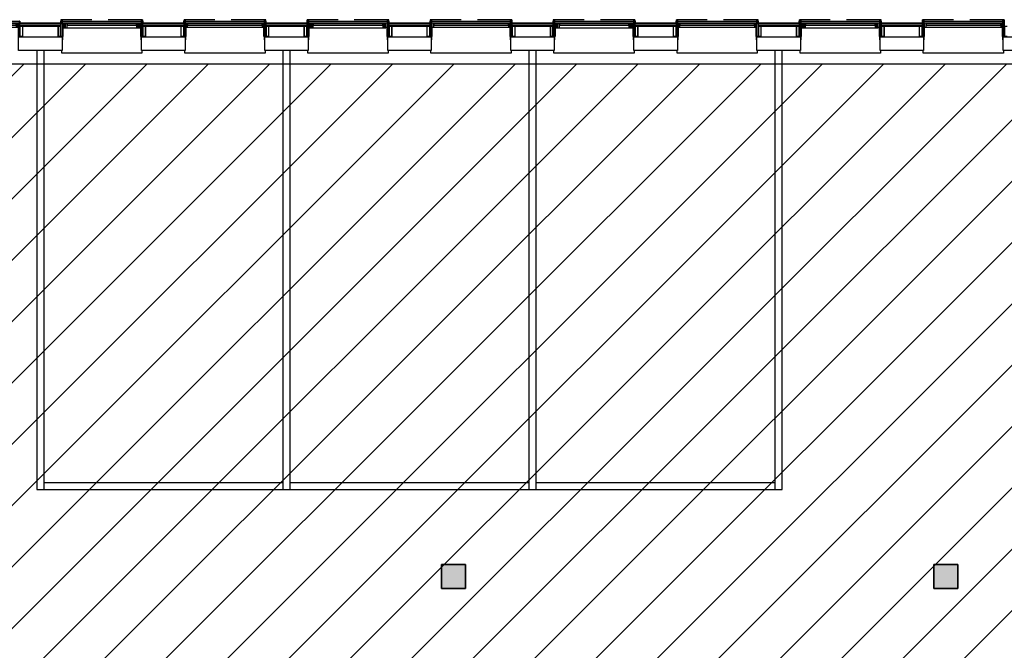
# Model space of a CAD drawing. Header units: millimetres. Extents: x -493 to 64137, y -19218 to 1504.
# Tile 5 of 13: x 14804 to 29204, y -8982 to 250. Entities that reach past the tile are written whole.
import ezdxf

# ---------------------------------------------------------------- set-up
doc = ezdxf.new("R2010")
doc.units = ezdxf.units.MM
doc.header["$LTSCALE"] = 100
doc.linetypes.add('Hidden', pattern=[7.14375, 4.7625, -2.38125])
doc.layers.get('Defpoints').update_dxf_attribs({"color": 6})
for name, color, linetype in [('AA28----_KONSTRUKTIE', 9, 'Continuous'), ('AL21----_BUITENWAND', 3, 'Continuous'), ('AL22----_BINNENWAND', 2, 'Continuous'), ('AL28----_KONSTRUKTIE', 3, 'Continuous'), ('AL31----_BUITENKOZIJNEN', 1, 'Continuous'), ('F-IA----_OBJECTDEF', 8, 'Continuous')]:
    doc.layers.add(name, color=color, linetype=linetype)

# ---------------------------------------------------------------- blocks, each defined once
blk = doc.blocks.new('31_HR_kozijn A03 - 31_HR_kozijn A03-V23-00_begane grond_WBP')
at = {"layer": 'AL31----_BUITENKOZIJNEN'}
for p, q in [((-521, 3), (-597, 3)), ((-597, 3), (-597, -1)), ((-521, -1), (-521, 3)), ((521, 3), (-521, 3)), ((521, 3), (521, -1)), ((597, 3), (521, 3)), ((597, -1), (597, 3)), ((-602, -47), (-640, -47)), ((-640, -47), (-640, -49)), ((-602, -7), (-602, -187)), ((-577, -7), (-602, -7)), ((-602, -187), (-602, -47)), ((-597, -1), (-572, -1)), ((-577, -187), (-577, -7)), ((-577, -7), (-572, -7)), ((-572, -1), (-572, -56)), ((-572, -56), (-546, -56)), ((-546, -56), (-546, -1)), ((-546, -1), (-521, -1)), ((546, -5), (-546, -5)), ((-546, -5), (-546, -29)), ((-546, -29), (546, -29)), ((-546, -56), (546, -56)), ((-521, -1), (521, -1)), ((521, -1), (546, -1)), ((546, -1), (546, -56)), ((546, -29), (546, -5)), ((546, -56), (572, -56)), ((572, -56), (572, -1)), ((572, -1), (597, -1)), ((572, -7), (577, -7)), ((602, -7), (577, -7)), ((577, -7), (577, -187)), ((602, -187), (602, -7)), ((640, -47), (602, -47)), ((602, -47), (602, -187)), ((640, -49), (640, -47)), ((-640, -187), (-602, -187)), ((-602, -187), (-577, -187)), ((-572, -187), (-577, -187)), ((577, -187), (572, -187)), ((577, -187), (602, -187)), ((602, -187), (640, -187))]:
    blk.add_line(p, q, dxfattribs=at)
blk = doc.blocks.new('31_H_R_waterslag_negge_0_hooghuis - 31_H_R_waterslag_negge_0_hooghuis-2980502-00_begane grond_WBP')
at = {"layer": 'AL31----_BUITENKOZIJNEN'}
for p, q in [((-599, -30), (-599, 10)), ((-597, 8), (-597, 10)), ((-597, 8), (-597, 4)), ((-597, 8), (-572, 8)), ((572, 8), (597, 8)), ((597, 10), (597, 8)), ((597, 4), (597, 8)), ((599, 10), (599, -30)), ((-599, -30), (-597, -30)), ((-597, 0), (-597, -20)), ((595, -30), (-595, -30)), ((597, -20), (597, 0)), ((597, -30), (599, -30))]:
    blk.add_line(p, q, dxfattribs=at)
blk = doc.blocks.new('31_HR_vensterbank_schuin - 1174-3531020-00_begane grond_WBP')
at = {"layer": 'AL31----_BUITENKOZIJNEN'}
for p, q in [((-577, 5), (-582, -100)), ((-572, 5), (-577, 5)), ((-572, 141), (-572, 5)), ((572, 5), (572, 141)), ((577, 5), (572, 5)), ((582, -100), (577, 5)), ((-587, -239), (-587, -200)), ((587, -239), (-587, -239)), ((587, -200), (587, -239))]:
    blk.add_line(p, q, dxfattribs=at)
blk = doc.blocks.new('38_HR_zonwering_HH_begane grond - 38_HR_zonwering_HH_begane grond-V70-00_begane grond_WBP')
at = {"layer": 'AL31----_BUITENKOZIJNEN'}
h = blk.add_hatch(dxfattribs=at)
h.set_pattern_fill('FP_206', color=256, style=0, pattern_type=2)
h.set_pattern_definition([(225, (3405, 200), (224.506, -224.506), []), (225, (3325.62, 200), (3e-14, -449.013), []), (225, (3484.38, 200), (3e-14, -449.013), [])])
h.paths.add_polyline_path([(569, -20), (569, -24), (571, -24), (571, -22), (595, -22), (595, -48), (571, -48), (571, -46), (569, -46), (569, -50), (597, -50), (597, -20)], flags=0)
for p, q in [((-597, -20), (-597, -50)), ((-569, -20), (-597, -20)), ((-597, -50), (-569, -50)), ((-595, -48), (-595, -22)), ((-595, -22), (-571, -22)), ((-571, -48), (-595, -48)), ((-571, -22), (-571, -24)), ((-571, -24), (-569, -24)), ((-569, -46), (-571, -46)), ((-571, -46), (-571, -48)), ((-569, -24), (-569, -20)), ((-569, -50), (-569, -46)), ((597, -20), (569, -20)), ((569, -20), (569, -24)), ((569, -24), (571, -24)), ((571, -46), (569, -46)), ((569, -46), (569, -50)), ((569, -50), (597, -50)), ((571, -24), (571, -22)), ((571, -22), (595, -22)), ((571, -48), (571, -46)), ((595, -48), (571, -48)), ((595, -22), (595, -48)), ((597, -50), (597, -20))]:
    blk.add_line(p, q, dxfattribs=at)
at = {"layer": 'AL31----_BUITENKOZIJNEN', "linetype": 'Hidden'}
blk.add_line((-569, -50), (569, -50), dxfattribs=at)
blk = doc.blocks.new('31_HR_kozijn A63 - 31_HR_kozijn A63-V22-00_begane grond_WBP')
at = {"layer": 'AL31----_BUITENKOZIJNEN'}
for p, q in [((-521, 3), (-597, 3)), ((-597, 3), (-597, -1)), ((-521, -1), (-521, 3)), ((-521, 3), (-516, 3)), ((-483, 3), (-516, 3)), ((-516, 3), (-516, -1)), ((-483, -1), (-483, 3)), ((483, 3), (-483, 3)), ((483, 3), (483, -1)), ((516, 3), (483, 3)), ((516, 3), (521, 3)), ((516, -1), (516, 3)), ((521, 3), (521, -1)), ((597, 3), (521, 3)), ((597, -1), (597, 3)), ((-602, -47), (-640, -47)), ((-640, -47), (-640, -187)), ((-602, -7), (-602, -187)), ((-577, -7), (-602, -7)), ((-602, -187), (-602, -47)), ((-597, -1), (-572, -1)), ((-577, -187), (-577, -7)), ((-577, -7), (-572, -7)), ((-572, -1), (-572, -56)), ((-572, -56), (-546, -56)), ((-534, -61), (-556, -61)), ((-556, -61), (-556, -65)), ((-556, -65), (-508, -65)), ((-546, -56), (-546, -1)), ((-546, -1), (-521, -1)), ((-546, -56), (-534, -56)), ((-516, -1), (-534, -1)), ((-534, -1), (-534, -61)), ((-516, -1), (-521, -1)), ((-508, -65), (-508, -1)), ((-508, -1), (-483, -1)), ((508, -5), (-508, -5)), ((-508, -5), (-508, -29)), ((-508, -29), (508, -29)), ((-508, -65), (508, -65)), ((-483, -1), (483, -1)), ((483, -1), (508, -1)), ((508, -1), (508, -65)), ((508, -29), (508, -5)), ((508, -65), (556, -65)), ((521, -1), (516, -1)), ((534, -1), (516, -1)), ((521, -1), (546, -1)), ((534, -61), (534, -1)), ((534, -56), (546, -56)), ((556, -61), (534, -61)), ((546, -1), (546, -56)), ((546, -56), (572, -56)), ((556, -65), (556, -61)), ((572, -56), (572, -1)), ((572, -1), (597, -1)), ((572, -7), (577, -7)), ((602, -7), (577, -7)), ((577, -7), (577, -187)), ((602, -187), (602, -7)), ((640, -47), (602, -47)), ((602, -47), (602, -187)), ((640, -187), (640, -47)), ((-640, -187), (-602, -187)), ((-602, -187), (-577, -187)), ((-572, -187), (-577, -187)), ((577, -187), (572, -187)), ((577, -187), (602, -187)), ((602, -187), (640, -187))]:
    blk.add_line(p, q, dxfattribs=at)
blk = doc.blocks.new('38_HR_zonwering_HH_begane grond - 38_HR_zonwering_HH_begane grond-V69-00_begane grond_WBP')
at = {"layer": 'AL31----_BUITENKOZIJNEN'}
for p, q in [((-597, -20), (-597, -50)), ((-569, -20), (-597, -20)), ((-597, -50), (-569, -50)), ((-595, -48), (-595, -22)), ((-595, -22), (-571, -22)), ((-571, -48), (-595, -48)), ((-571, -22), (-571, -24)), ((-571, -24), (-569, -24)), ((-569, -46), (-571, -46)), ((-571, -46), (-571, -48)), ((-569, -24), (-569, -20)), ((-569, -50), (-569, -46)), ((597, -20), (569, -20)), ((569, -20), (569, -24)), ((569, -24), (571, -24)), ((571, -46), (569, -46)), ((569, -46), (569, -50)), ((569, -50), (597, -50)), ((571, -24), (571, -22)), ((571, -22), (595, -22)), ((571, -48), (571, -46)), ((595, -48), (571, -48)), ((595, -22), (595, -48)), ((597, -50), (597, -20))]:
    blk.add_line(p, q, dxfattribs=at)
at = {"layer": 'AL31----_BUITENKOZIJNEN', "linetype": 'Hidden'}
blk.add_line((-569, -50), (569, -50), dxfattribs=at)

msp = doc.modelspace()

# ---------------------------------------------------------------- hatches: boundary and pattern name
at = {"layer": 'AA28----_KONSTRUKTIE', "lineweight": 5}
for points in [[(21325, -8075), (21325, -7725), (20975, -7725), (20975, -8075), (21292, -8075)], [(28525, -8075), (28525, -7725), (28175, -7725), (28175, -8075)]]:
    msp.add_hatch(color=256, dxfattribs=at).paths.add_polyline_path(points, flags=0)
at = {"layer": 'F-IA----_OBJECTDEF'}
h = msp.add_hatch(dxfattribs=at)
h.set_pattern_fill('LINE', color=256, scale=200, angle=45)
h.paths.add_polyline_path([(400, -18200), (33398, -18200), (33398, -7709), (35295, -7709), (35295, -400), (400, -400)])

# ---------------------------------------------------------------- linework, layer by layer
at = {"layer": 'AL21----_BUITENWAND'}
for p, q in [((15406, 200), (14804, 200)), ((14804, 194), (15406, 194)), ((15403, 165), (14807, 165)), ((14812, 200), (14812, 194)), ((15365, 150), (14845, 150)), ((15365, 150), (14845, 150)), ((15365, 148), (14845, 148)), ((14845, 148), (14845, 0)), ((15365, 0), (15365, 148)), ((15398, 194), (15398, 200)), ((17206, 200), (16604, 200)), ((16604, 194), (17206, 194)), ((17203, 165), (16607, 165)), ((16612, 200), (16612, 194)), ((17165, 150), (16645, 150)), ((17165, 150), (16645, 150)), ((17165, 148), (16645, 148)), ((16645, 148), (16645, 0)), ((17165, 0), (17165, 148)), ((17198, 194), (17198, 200)), ((19006, 200), (18404, 200)), ((18404, 194), (19006, 194)), ((19003, 165), (18407, 165)), ((18412, 200), (18412, 194)), ((18965, 150), (18445, 150)), ((18965, 150), (18445, 150)), ((18965, 148), (18445, 148)), ((18445, 148), (18445, 0)), ((18965, 0), (18965, 148)), ((18998, 194), (18998, 200)), ((20806, 200), (20204, 200)), ((20204, 194), (20806, 194)), ((20803, 165), (20207, 165)), ((20212, 200), (20212, 194)), ((20765, 150), (20245, 150)), ((20765, 150), (20245, 150)), ((20765, 148), (20245, 148)), ((20245, 148), (20245, 0)), ((20765, 0), (20765, 148)), ((20798, 194), (20798, 200)), ((22606, 200), (22004, 200)), ((22004, 194), (22606, 194)), ((22603, 165), (22007, 165)), ((22012, 200), (22012, 194)), ((22565, 150), (22045, 150)), ((22565, 150), (22045, 150)), ((22565, 148), (22045, 148)), ((22045, 148), (22045, 0)), ((22565, 0), (22565, 148)), ((22598, 194), (22598, 200)), ((24406, 200), (23804, 200)), ((23804, 194), (24406, 194)), ((24403, 165), (23807, 165)), ((23812, 200), (23812, 194)), ((24365, 150), (23845, 150)), ((24365, 150), (23845, 150)), ((24365, 148), (23845, 148)), ((23845, 148), (23845, 0)), ((24365, 0), (24365, 148)), ((24398, 194), (24398, 200)), ((26206, 200), (25604, 200)), ((25604, 194), (26206, 194)), ((26203, 165), (25607, 165)), ((25612, 200), (25612, 194)), ((26165, 150), (25645, 150)), ((26165, 150), (25645, 150)), ((26165, 148), (25645, 148)), ((25645, 148), (25645, 0)), ((26165, 0), (26165, 148)), ((26198, 194), (26198, 200)), ((28006, 200), (27404, 200)), ((27404, 194), (28006, 194)), ((28003, 165), (27407, 165)), ((27412, 200), (27412, 194)), ((27965, 150), (27445, 150)), ((27965, 150), (27445, 150)), ((27965, 148), (27445, 148)), ((27445, 148), (27445, 0)), ((27965, 0), (27965, 148)), ((27998, 194), (27998, 200)), ((14845, 0), (15365, 0)), ((16645, 0), (17165, 0)), ((18445, 0), (18965, 0)), ((20245, 0), (20765, 0)), ((22045, 0), (22565, 0)), ((23845, 0), (24365, 0)), ((25645, 0), (26165, 0)), ((27445, 0), (27965, 0))]:
    msp.add_line(p, q, dxfattribs=at)
at = {"layer": 'AL21----_BUITENWAND', "linetype": 'Continuous'}
for p, q in [((14902, 194), (14908, 200)), ((14938, 194), (14932, 200)), ((15043, 194), (15049, 200)), ((15080, 194), (15074, 200)), ((15185, 194), (15191, 200)), ((15221, 194), (15215, 200)), ((15326, 194), (15332, 200)), ((15362, 194), (15356, 200)), ((16635, 194), (16629, 200)), ((16740, 194), (16746, 200)), ((16777, 194), (16771, 200)), ((16882, 194), (16888, 200)), ((16918, 194), (16912, 200)), ((17023, 194), (17029, 200)), ((17059, 194), (17053, 200)), ((17165, 194), (17171, 200)), ((17198, 197), (17195, 200)), ((18437, 194), (18443, 200)), ((18474, 194), (18468, 200)), ((18579, 194), (18585, 200)), ((18615, 194), (18609, 200)), ((18720, 194), (18726, 200)), ((18756, 194), (18750, 200)), ((18862, 194), (18868, 200)), ((18898, 194), (18892, 200)), ((20276, 194), (20282, 200)), ((20312, 194), (20306, 200)), ((20417, 194), (20423, 200)), ((20454, 194), (20448, 200)), ((20559, 194), (20565, 200)), ((20595, 194), (20589, 200)), ((20700, 194), (20706, 200)), ((20736, 194), (20730, 200)), ((22114, 194), (22120, 200)), ((22151, 194), (22145, 200)), ((22256, 194), (22262, 200)), ((22292, 194), (22286, 200)), ((22397, 194), (22403, 200)), ((22433, 194), (22427, 200)), ((22539, 194), (22545, 200)), ((22575, 194), (22569, 200)), ((23812, 195), (23817, 200)), ((23848, 194), (23842, 200)), ((23953, 194), (23959, 200)), ((23989, 194), (23983, 200)), ((24094, 194), (24100, 200)), ((24130, 194), (24124, 200)), ((24236, 194), (24242, 200)), ((24272, 194), (24266, 200)), ((24377, 194), (24383, 200)), ((25650, 194), (25656, 200)), ((25686, 194), (25680, 200)), ((25791, 194), (25797, 200)), ((25828, 194), (25822, 200)), ((25933, 194), (25939, 200)), ((25969, 194), (25963, 200)), ((26074, 194), (26080, 200)), ((26110, 194), (26104, 200)), ((27488, 194), (27494, 200)), ((27525, 194), (27519, 200)), ((27630, 194), (27636, 200)), ((27666, 194), (27660, 200)), ((27771, 194), (27777, 200)), ((27807, 194), (27801, 200)), ((27913, 194), (27919, 200)), ((27949, 194), (27943, 200))]:
    msp.add_line(p, q, dxfattribs=at)
at = {"layer": 'AL21----_BUITENWAND', "lineweight": 25}
for p, q in [((15423, 0), (15428, 0)), ((16582, 0), (16587, 0)), ((17223, 0), (17228, 0)), ((18382, 0), (18387, 0)), ((19023, 0), (19028, 0)), ((20182, 0), (20187, 0)), ((20823, 0), (20828, 0)), ((21982, 0), (21987, 0)), ((22623, 0), (22628, 0)), ((23782, 0), (23787, 0)), ((24423, 0), (24428, 0)), ((25582, 0), (25587, 0)), ((26223, 0), (26228, 0)), ((27382, 0), (27387, 0)), ((28023, 0), (28028, 0)), ((29182, 0), (29187, 0))]:
    msp.add_line(p, q, dxfattribs=at)
at = {"layer": 'AL21----_BUITENWAND'}
for points in [[(14787, -200), (14787, 0), (15423, 0), (15423, -200)], [(16587, -200), (16587, 0), (17223, 0), (17223, -200)], [(18387, -200), (18387, 0), (19023, 0), (19023, -200)], [(20187, -200), (20187, 0), (20823, 0), (20823, -200)], [(21987, -200), (21987, 0), (22623, 0), (22623, -200)], [(23787, -200), (23787, 0), (24423, 0), (24423, -200)], [(25587, -200), (25587, 0), (26223, 0), (26223, -200)], [(27387, -200), (27387, 0), (28023, 0), (28023, -200)], [(29187, -200), (29187, 0), (29823, 0), (29823, -200)]]:
    msp.add_lwpolyline(points, close=True, dxfattribs=at)
at = {"layer": 'AL22----_BINNENWAND'}
for p, q in [((15055, -200), (15055, -6630)), ((15155, -200), (15155, -6630)), ((18655, -6630), (18655, -200)), ((18755, -200), (18755, -6630)), ((22255, -6630), (22255, -200)), ((22355, -200), (22355, -6630)), ((25855, -6630), (25855, -200)), ((25955, -6630), (25955, -200)), ((18655, -6530), (15155, -6530)), ((22255, -6530), (18755, -6530)), ((25855, -6530), (22355, -6530)), ((15055, -6630), (25955, -6630))]:
    msp.add_line(p, q, dxfattribs=at)
at = {"layer": 'AL28----_KONSTRUKTIE', "lineweight": 35}
for p, q in [((21325, -7725), (20975, -7725)), ((20975, -7725), (20975, -8075)), ((21325, -8075), (21325, -7725)), ((28525, -7725), (28175, -7725)), ((28175, -7725), (28175, -8075)), ((28525, -8075), (28525, -7725)), ((20975, -8075), (21325, -8075)), ((28175, -8075), (28525, -8075))]:
    msp.add_line(p, q, dxfattribs=at)
at = {"layer": 'Defpoints'}
msp.add_lwpolyline([(400, -18200), (33398, -18200), (33398, -7709), (35295, -7709), (35295, -400), (400, -400)], close=True, dxfattribs=at)

# ---------------------------------------------------------------- block references
at = {"layer": 'AL31----_BUITENKOZIJNEN'}
for name, p in [('31_HR_kozijn A03 - 31_HR_kozijn A03-V23-00_begane grond_WBP', (14205, 197)), ('31_HR_kozijn A63 - 31_HR_kozijn A63-V22-00_begane grond_WBP', (16005, 197)), ('31_HR_kozijn A03 - 31_HR_kozijn A03-V23-00_begane grond_WBP', (17805, 197)), ('31_HR_kozijn A63 - 31_HR_kozijn A63-V22-00_begane grond_WBP', (19605, 197)), ('31_HR_kozijn A03 - 31_HR_kozijn A03-V23-00_begane grond_WBP', (21405, 197)), ('31_HR_kozijn A63 - 31_HR_kozijn A63-V22-00_begane grond_WBP', (23205, 197)), ('31_HR_kozijn A03 - 31_HR_kozijn A03-V23-00_begane grond_WBP', (25005, 197)), ('31_HR_kozijn A63 - 31_HR_kozijn A63-V22-00_begane grond_WBP', (26805, 197)), ('31_HR_kozijn A03 - 31_HR_kozijn A03-V23-00_begane grond_WBP', (28605, 197)), ('31_HR_vensterbank_schuin - 1174-3531020-00_begane grond_WBP', (16005, 0)), ('31_HR_vensterbank_schuin - 1174-3531020-00_begane grond_WBP', (17805, 0)), ('31_HR_vensterbank_schuin - 1174-3531020-00_begane grond_WBP', (19605, 0)), ('31_HR_vensterbank_schuin - 1174-3531020-00_begane grond_WBP', (21405, 0)), ('31_HR_vensterbank_schuin - 1174-3531020-00_begane grond_WBP', (23205, 0)), ('31_HR_vensterbank_schuin - 1174-3531020-00_begane grond_WBP', (25005, 0)), ('31_HR_vensterbank_schuin - 1174-3531020-00_begane grond_WBP', (26805, 0)), ('31_HR_vensterbank_schuin - 1174-3531020-00_begane grond_WBP', (28605, 0))]:
    msp.add_blockref(name, p, dxfattribs=at)
at = {"layer": 'AL31----_BUITENKOZIJNEN', "rotation": 180}
for name, p in [('31_H_R_waterslag_negge_0_hooghuis - 31_H_R_waterslag_negge_0_hooghuis-2980502-00_begane grond_WBP', (14205, 200)), ('31_H_R_waterslag_negge_0_hooghuis - 31_H_R_waterslag_negge_0_hooghuis-2980502-00_begane grond_WBP', (16005, 200)), ('38_HR_zonwering_HH_begane grond - 38_HR_zonwering_HH_begane grond-V69-00_begane grond_WBP', (16005, 200)), ('31_H_R_waterslag_negge_0_hooghuis - 31_H_R_waterslag_negge_0_hooghuis-2980502-00_begane grond_WBP', (17805, 200)), ('38_HR_zonwering_HH_begane grond - 38_HR_zonwering_HH_begane grond-V70-00_begane grond_WBP', (17805, 200)), ('31_H_R_waterslag_negge_0_hooghuis - 31_H_R_waterslag_negge_0_hooghuis-2980502-00_begane grond_WBP', (19605, 200)), ('38_HR_zonwering_HH_begane grond - 38_HR_zonwering_HH_begane grond-V69-00_begane grond_WBP', (19605, 200)), ('31_H_R_waterslag_negge_0_hooghuis - 31_H_R_waterslag_negge_0_hooghuis-2980502-00_begane grond_WBP', (21405, 200)), ('38_HR_zonwering_HH_begane grond - 38_HR_zonwering_HH_begane grond-V70-00_begane grond_WBP', (21405, 200)), ('31_H_R_waterslag_negge_0_hooghuis - 31_H_R_waterslag_negge_0_hooghuis-2980502-00_begane grond_WBP', (23205, 200)), ('38_HR_zonwering_HH_begane grond - 38_HR_zonwering_HH_begane grond-V69-00_begane grond_WBP', (23205, 200)), ('31_H_R_waterslag_negge_0_hooghuis - 31_H_R_waterslag_negge_0_hooghuis-2980502-00_begane grond_WBP', (25005, 200)), ('38_HR_zonwering_HH_begane grond - 38_HR_zonwering_HH_begane grond-V70-00_begane grond_WBP', (25005, 200)), ('31_H_R_waterslag_negge_0_hooghuis - 31_H_R_waterslag_negge_0_hooghuis-2980502-00_begane grond_WBP', (26805, 200)), ('38_HR_zonwering_HH_begane grond - 38_HR_zonwering_HH_begane grond-V69-00_begane grond_WBP', (26805, 200)), ('31_H_R_waterslag_negge_0_hooghuis - 31_H_R_waterslag_negge_0_hooghuis-2980502-00_begane grond_WBP', (28605, 200)), ('38_HR_zonwering_HH_begane grond - 38_HR_zonwering_HH_begane grond-V70-00_begane grond_WBP', (28605, 200))]:
    msp.add_blockref(name, p, dxfattribs=at)

doc.saveas('drawing.dxf')
